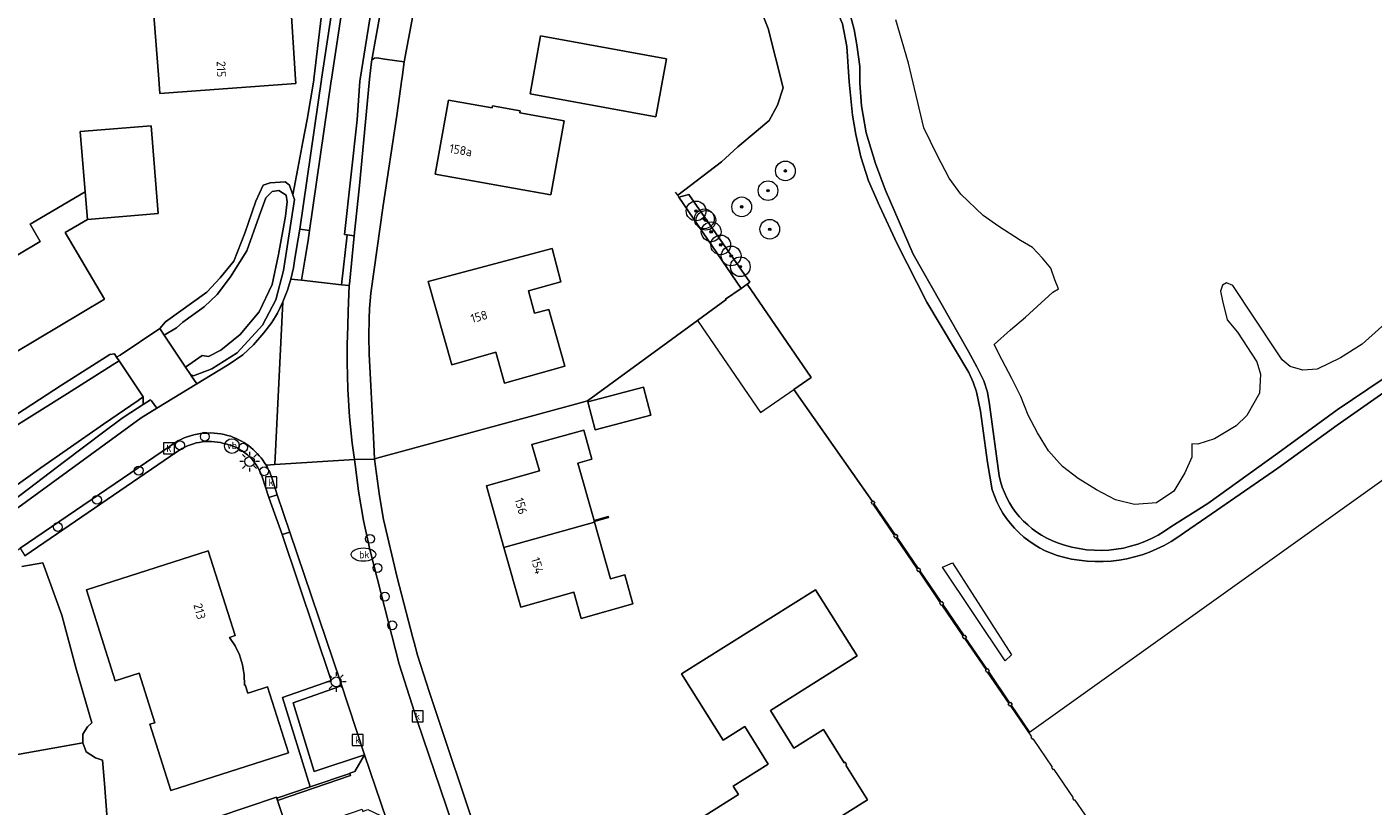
# Model space of a CAD drawing. Header units: metres. Extents: x 80938 to 82288, y 446951 to 448452.
# Tile 40 of 96: x 82037 to 82174, y 447426 to 447505. Entities that reach past the tile are written whole.
import ezdxf
from ezdxf.enums import TextEntityAlignment as Align

# ---------------------------------------------------------------- set-up
doc = ezdxf.new("R2010")
doc.units = ezdxf.units.M
doc.header["$MEASUREMENT"] = 0
doc.layers.get('0').update_dxf_attribs({"color": 253})
for name, color, linetype, lineweight in [('B-WE-GR-BOOM-S', 253, 'Continuous', 25), ('B-WE-IE-MEUBILAIR_WEGMEUBILAIR-S', 253, 'Continuous', 25), ('B-WE-IE-TERREINAFSCHEIDING_KUNSTMATIG_HEKWERK-G', 253, 'IE-TERREINAFSCHEIDING-KUNSTMATIG', 18), ('B-WE-IE-TERREINAFSCHEIDING_KUNSTMATIG_MUUR-GV', 253, 'Continuous', 18), ('B-WE-KL-ET_LS_OV_LICHTMAST-S', 253, 'Continuous', 25), ('B-WE-KL-WATER-S', 253, 'Continuous', 25), ('B-WE-OG-BEBOUWING-GV', 253, 'Continuous', 35), ('B-WE-OG-BEBOUWING-T18', 253, 'Continuous', 18), ('B-WE-OG-TERREIN_CULTUURSCHEIDING-GV', 253, 'Continuous', 18), ('B-WE-OG-TERREIN_ERF-GV', 253, 'Continuous', 18), ('B-WE-OG-WATER-GV', 253, 'Continuous', 18), ('B-WE-OG-WATER_SLOOT-GV', 253, 'Continuous', 18), ('B-WE-RI-GWA_KOLK-S', 253, 'Continuous', 25), ('B-WE-VH-VERHARDING_ASFALT-GV', 253, 'Continuous', 18), ('B-WE-VH-VERHARDING_BETONSTRAATSTEEN-GV', 253, 'Continuous', 18), ('B-WE-VH-VERHARDING_HALFVERHARDING-GV', 253, 'Continuous', 18), ('B-WE-VH-VERHARDING_OPEN-GV', 253, 'Continuous', 18), ('B-WE-VH-VERHARDING_TEGEL-GV', 253, 'Continuous', 18), ('X-XX-AL-VERWIJZING-S', 253, 'Continuous', 25)]:
    doc.layers.add(name, color=color, linetype=linetype, lineweight=lineweight)
doc.styles.add('NLCS-ISO', font='NLCS-ISO.ttf')
doc.styles.add('NLCS-ISO-ANNOTATIVE-T18', font='NLCS-ISO.ttf', dxfattribs={"height": 1.8})
doc.styles.add('NLCS-ISO-M500-T18', font='NLCS-ISO.ttf', dxfattribs={"height": 0.9})
doc.linetypes.add('IE-TERREINAFSCHEIDING-KUNSTMATIG', pattern='A,4,[82,NLCS.SHX,S=0.75,R=90,X=0,Y=0],4,-2', length=10)

# ---------------------------------------------------------------- blocks, each defined once
blk = doc.blocks.new('SAL-VERWIJZING_SYMBOOL-SO')
at = {"color": 0, "linetype": 'ByBlock', "lineweight": -2}
blk.add_circle((0, 0), 0.9, dxfattribs=at)
at = {"color": 0, "linetype": 'ByBlock', "lineweight": -2, "style": 'NLCS-ISO-ANNOTATIVE-T18'}
blk.add_attdef('SYMBOOL', (2.5, -2.5), '', height=1.8, dxfattribs=at)
blk = doc.blocks.new('SKL-ET_OV_LICHTMAST-SO')
at = {"color": 0, "linetype": 'ByBlock', "lineweight": 18}
for points in [[(-1.25, 0), (-2, 0)], [(-1.41, 1.41), (-0.88, 0.88)], [(0, 2), (0, 1.25)], [(0.88, 0.88), (1.41, 1.41)], [(2, 0), (1.25, 0)], [(-1.41, -1.41), (-0.88, -0.88)], [(0, -1.25), (0, -2)], [(0.88, -0.88), (1.41, -1.41)]]:
    blk.add_lwpolyline(points, dxfattribs=at)
blk.add_circle((0, 0), 1, dxfattribs=at)
blk = doc.blocks.new('SIE-WEG_PAAL_VERKEERSBORD-SO')
at = {"color": 0, "linetype": 'ByBlock', "lineweight": 18}
blk.add_circle((0, 0), 1.5, dxfattribs=at)
at = {"color": 0, "linetype": 'ByBlock', "lineweight": 18, "style": 'NLCS-ISO'}
blk.add_text('vb', height=1.5, dxfattribs=at).set_placement((0, 0.13), align=Align.MIDDLE_CENTER)
blk = doc.blocks.new('SRI-KOLK-SO')
at = {"color": 0, "linetype": 'ByBlock', "lineweight": 18}
blk.add_lwpolyline([(-1.125, -1.125), (1.125, -1.125), (1.125, 1.125), (-1.125, 1.125)], close=True, dxfattribs=at)
at = {"color": 0, "linetype": 'ByBlock', "lineweight": 18, "style": 'NLCS-ISO'}
blk.add_text('k', height=1.5, dxfattribs=at).set_placement((0, 0), align=Align.MIDDLE_CENTER)
blk = doc.blocks.new('SKL-WATER_BRANDKRAAN_BRANDPUT-SO')
at = {"color": 0, "linetype": 'ByBlock', "lineweight": 18}
blk.add_ellipse((0, 0), major_axis=(2.5, 0), ratio=0.54, dxfattribs=at)
at = {"color": 0, "linetype": 'ByBlock', "lineweight": 18, "style": 'NLCS-ISO'}
blk.add_text('bk', height=1.5, dxfattribs=at).set_placement((0.16, 0), align=Align.MIDDLE_CENTER)
blk = doc.blocks.new('SGR-BOOM_01-SO')
at = {"linetype": 'ByBlock', "lineweight": 18}
h = blk.add_hatch(color=0, dxfattribs=at)
h.dxf.hatch_style = 1
edge = h.paths.add_edge_path()
edge.add_arc((0, 0), 0.25, 0, 360)
at = {"color": 0, "linetype": 'ByBlock', "lineweight": 18}
for radius in [2, 0.25]:
    blk.add_circle((0, 0), radius, dxfattribs=at)

msp = doc.modelspace()

# ---------------------------------------------------------------- linework, layer by layer
at = {"layer": 'B-WE-IE-TERREINAFSCHEIDING_KUNSTMATIG_HEKWERK-G', "linetype": 'Continuous', "lineweight": 0}
for points in [[(82103.297, 447488.219), (82103.075, 447488.547)], [(82109.721, 447478.763), (82103.421, 447488.037), (82103.297, 447488.219)], [(82123.062, 447457.158), (82115.085, 447468.512)]]:
    msp.add_lwpolyline(points, dxfattribs=at)
at = {"layer": 'B-WE-IE-TERREINAFSCHEIDING_KUNSTMATIG_MUUR-GV', "linetype": 'Continuous', "lineweight": 0}
for points in [[(82096.262, 447455.516), (82096.234, 447455.612), (82094.791, 447455.203), (82094.819, 447455.107)], [(82070.064, 447429.33), (82069.996, 447429.548), (82065.959, 447428.185), (82062.58, 447427.043), (82062.66, 447426.806)]]:
    msp.add_lwpolyline(points, close=True, dxfattribs=at)
at = {"layer": 'B-WE-OG-BEBOUWING-GV', "linetype": 'Continuous', "lineweight": 0}
for points in [[(82057.413, 447516.038), (82057.321, 447517.214), (82047.816, 447516.407), (82047.91, 447515.438), (82048.744, 447506.832), (82050.054, 447506.92), (82050.59, 447500), (82050.703, 447498.547), (82064.496, 447499.579), (82064.469, 447500), (82063.962, 447507.977), (82058.215, 447507.748)], [(82088.303, 447498.512), (82101.081, 447496.175), (82102.139, 447502.075), (82089.361, 447504.412)], [(82080.023, 447497.883), (82078.651, 447490.373), (82090.396, 447488.253), (82091.767, 447495.761), (82087.252, 447496.586), (82087.293, 447496.795), (82084.485, 447497.303), (82084.444, 447497.094)], [(82043.35, 447485.771), (82050.549, 447486.361), (82049.811, 447495.276), (82042.62, 447494.68), (82043.12, 447488.572)], [(82043.35, 447485.771), (82043.12, 447488.572), (82037.544, 447485.28), (82038.56, 447483.514), (82029.447, 447478.118), (82033.726, 447470.918), (82045.071, 447477.661), (82041.076, 447484.428)], [(82091.424, 447479.426), (82090.528, 447482.81), (82077.961, 447479.481), (82080.338, 447471.015), (82084.813, 447472.308), (82085.704, 447469.158), (82091.82, 447470.865), (82090.207, 447476.644), (82088.762, 447476.241), (82088.13, 447478.507)], [(82110.356, 447479.197), (82109.721, 447478.763), (82108.159, 447477.694), (82108.2, 447477.635), (82105.301, 447475.516), (82111.686, 447466.186), (82115.085, 447468.512), (82116.844, 447469.716)], [(82100.55, 447465.91), (82099.8, 447468.75), (82094.16, 447467.27), (82094.91, 447464.42)], [(82093.136, 447461.043), (82094.579, 447461.452), (82093.75, 447464.377), (82088.491, 447462.911), (82089.246, 447460.246), (82083.858, 447458.719), (82085.628, 447452.474), (82094.837, 447455.043), (82094.819, 447455.107), (82094.791, 447455.203)], [(82097.914, 447449.686), (82096.471, 447449.277), (82094.837, 447455.043), (82085.628, 447452.474), (82087.347, 447446.41), (82092.744, 447447.94), (82093.499, 447445.275), (82098.743, 447446.761)], [(82043.24, 447448.191), (82046.172, 447438.933), (82048.592, 447439.705), (82050.19, 447434.694), (82049.685, 447434.533), (82051.824, 447427.826), (82063.771, 447431.636), (82061.635, 447438.334), (82059.964, 447437.796), (82059.64, 447437.692), (82059.371, 447438.53), (82059.3, 447438.508), (82059.27, 447439.559), (82059.098, 447440.569), (82058.781, 447441.569), (82058.351, 447442.496), (82057.773, 447443.349), (82058.363, 447443.538), (82055.608, 447452.122)], [(82121.504, 447441.468), (82117.282, 447448.181), (82103.687, 447439.651), (82107.893, 447432.929), (82110.096, 447434.311), (82112.469, 447430.471), (82108.935, 447428.258), (82109.475, 447427.396), (82106.076, 447425.268), (82109.422, 447419.924), (82112.821, 447422.052), (82113.399, 447421.128), (82122.546, 447426.855), (82120.352, 447430.39), (82120.437, 447430.443), (82120.288, 447430.683), (82120.204, 447430.63), (82118.11, 447434.003), (82115.076, 447432.103), (82112.701, 447435.946)], [(82067.53, 447422.63), (82066.248, 447422.2), (82065.739, 447423.709), (82065.722, 447423.76), (82065.643, 447424.001), (82063.816, 447423.387), (82062.66, 447426.806), (82062.58, 447427.043), (82062.548, 447427.138), (82050.514, 447423.069), (82052.395, 447417.518), (82051.826, 447417.326), (82051.925, 447417.033), (82052.219, 447417.132), (82052.71, 447415.683), (82055.172, 447416.517), (82056.799, 447411.715), (82060.834, 447413.082), (82068.551, 447415.697), (82066.941, 447420.425), (82067.929, 447420.766), (82067.418, 447422.272), (82067.623, 447422.354)]]:
    msp.add_lwpolyline(points, close=True, dxfattribs=at)
at = {"layer": 'B-WE-OG-TERREIN_CULTUURSCHEIDING-GV', "linetype": 'Continuous', "lineweight": 0}
for points in [[(82114.08, 447520.742), (82115.073, 447518.751), (82116.197, 447516.817), (82117.654, 447514.136), (82118.907, 447511.414), (82119.922, 447509.012), (82120.724, 447506.807), (82121.2, 447505.049), (82121.475, 447503.487), (82121.777, 447501.287), (82121.771, 447499.594), (82121.942, 447497.304), (82122.432, 447494.545), (82123.367, 447491.455), (82124.355, 447488.802), (82127.202, 447482.246), (82132.817, 447472.359), (82133.659, 447470.821), (82134.383, 447469.397), (82134.765, 447468.241), (82134.967, 447467.002), (82135.921, 447459.741)], [(82135.223, 447458.327), (82134.764, 447461.107), (82134.035, 447466.319), (82133.647, 447468.267), (82133.297, 447469.252), (82132.865, 447470.23), (82128.601, 447477.37), (82125.56, 447483.305), (82123.778, 447487.139), (82122.677, 447489.673), (82121.889, 447492.109), (82121.388, 447494.374), (82121.055, 447496.362), (82120.715, 447499.728), (82120.454, 447503.335), (82120.008, 447505.633), (82118.773, 447508.611), (82117.562, 447511.969), (82116.499, 447514.332), (82115.429, 447516.122), (82114.442, 447517.729), (82113.71, 447519.13)], [(82068.23, 447515.883), (82066.355, 447500), (82066.345, 447499.917), (82065.67, 447495.928), (82065.208, 447493.635), (82064.702, 447490.95), (82064.196, 447488.274), (82064.37, 447487.781), (82063.258, 447480.597), (82062.489, 447477.604), (82061.12, 447475.039), (82058.555, 447472.216), (82055.989, 447470.591), (82054.107, 447469.907), (82053.819, 447470.02), (82053.916, 447469.874), (82054.144, 447469.533), (82054.443, 447469.071), (82055.85, 447469.926), (82057.727, 447471.064), (82059.121, 447472.03), (82060.209, 447473.036), (82061.248, 447474.246), (82062.058, 447475.306), (82062.638, 447476.253), (82063.207, 447477.416), (82063.662, 447478.606), (82064.003, 447479.708), (82064.267, 447480.849), (82064.427, 447481.812), (82064.763, 447483.79), (82064.909, 447484.797), (82067.12, 447499.988), (82067.122, 447500), (82069.556, 447516.063)], [(82110.392, 447510.447), (82112.467, 447505.156), (82113.999, 447499.112), (82113.42, 447497.382), (82112.574, 447495.817), (82111.27, 447494.696), (82109.397, 447493.138), (82107.739, 447491.626), (82103.297, 447488.219), (82103.421, 447488.037), (82104.417, 447488.301), (82110.623, 447479.406), (82110.356, 447479.197), (82116.844, 447469.716), (82115.085, 447468.512), (82123.062, 447457.158), (82123.155, 447457.217), (82123.308, 447456.976), (82123.215, 447456.917), (82125.385, 447453.753), (82125.477, 447453.814), (82125.632, 447453.579), (82125.54, 447453.519), (82127.707, 447450.341), (82127.798, 447450.404), (82127.96, 447450.171), (82127.87, 447450.108), (82130.032, 447446.928), (82130.122, 447446.991), (82130.286, 447446.755), (82130.196, 447446.692), (82132.362, 447443.525), (82132.454, 447443.585), (82132.61, 447443.345), (82132.517, 447443.285), (82134.676, 447440.129), (82134.768, 447440.189), (82134.926, 447439.947), (82134.834, 447439.887), (82136.998, 447436.71), (82137.089, 447436.772), (82137.248, 447436.537), (82137.156, 447436.475), (82139.028, 447433.736), (82155.591, 447445.557), (82172.201, 447457.411)], [(82176.449, 447476.395), (82172.785, 447473.127), (82170.602, 447471.708), (82168.231, 447470.576), (82166.783, 447470.472), (82165.473, 447470.856), (82164.654, 447471.512), (82163.983, 447472.522), (82159.663, 447479.079), (82159.003, 447479.345), (82158.596, 447479.106), (82158.394, 447478.492), (82158.619, 447477.509), (82159.099, 447475.57), (82160.129, 447474.329), (82162.11, 447471.32), (82162.462, 447470.057), (82162.38, 447468.126), (82161.073, 447465.886), (82160.008, 447464.831), (82157.803, 447463.511), (82156.119, 447462.945), (82155.499, 447462.987), (82155.512, 447461.627), (82154.791, 447460.062), (82153.656, 447458.192), (82151.923, 447456.991), (82149.679, 447456.835), (82147.731, 447457.324), (82145.829, 447458.343), (82143.959, 447459.484), (82142.361, 447460.706), (82140.945, 447462.295), (82139.821, 447464.109), (82138.872, 447465.905), (82138.144, 447467.805), (82137.232, 447469.62), (82136.254, 447471.482), (82135.431, 447473.065), (82137.068, 447474.58), (82138.603, 447475.849), (82141.397, 447478.393), (82141.971, 447478.719), (82141.592, 447479.651), (82141.166, 447480.834), (82140.322, 447481.849), (82139.313, 447482.925), (82138.083, 447483.646), (82135.888, 447485.044), (82134.294, 447486.177), (82132.031, 447488.339), (82130.841, 447489.971), (82129.626, 447492.307), (82128.268, 447495.053), (82126.743, 447501.642), (82125.434, 447506.03)], [(82180.309, 447471.927), (82170.247, 447464.897), (82164.221, 447460.539), (82157.037, 447455.558), (82154.751, 447453.994)], [(82170.241, 447466.454), (82179.51, 447472.674)], [(82172.201, 447457.411), (82189.172, 447469.542)], [(82153.369, 447454.565), (82157.118, 447456.926), (82164.225, 447462.046), (82170.241, 447466.454)]]:
    msp.add_lwpolyline(points, dxfattribs=at)
for points in [[(82031.882, 447453.549), (82031.979, 447453.387), (82032.127, 447453.494), (82048.812, 447465.646), (82050.381, 447466.6), (82049.854, 447467.343), (82049.766, 447467.471), (82049.003, 447466.98), (82047.188, 447465.813), (82046.738, 447465.5), (82045.031, 447464.213), (82041.018, 447461.188), (82033.606, 447455.599), (82033.629, 447454.895), (82032.04, 447453.614), (82032.012, 447453.653)], [(82137.183, 447441.57), (82136.559, 447440.969), (82130.172, 447450.466), (82131.183, 447450.908)]]:
    msp.add_lwpolyline(points, close=True, dxfattribs=at)
for points in [[(82135.921, 447459.741, 0.2584798), (82141.853, 447452.961)], [(82142.465, 447451.483, -0.2595556), (82135.223, 447458.327)], [(82141.853, 447452.961, 0.2546529), (82153.369, 447454.565)], [(82154.751, 447453.994, -0.2285236), (82142.465, 447451.483)]]:
    msp.add_lwpolyline(points, format="xyb", dxfattribs=at)
at = {"layer": 'B-WE-OG-TERREIN_ERF-GV', "linetype": 'Continuous', "lineweight": 0}
for points in [[(82064.496, 447499.579), (82050.703, 447498.547), (82050.59, 447500), (82050.054, 447506.92), (82048.744, 447506.832), (82047.91, 447515.438), (82047.816, 447516.407), (82057.321, 447517.214), (82057.413, 447516.038), (82058.215, 447507.748), (82063.962, 447507.977), (82064.469, 447500)], [(82102.139, 447502.075), (82101.081, 447496.175), (82088.303, 447498.512), (82089.361, 447504.412)], [(82084.444, 447497.094), (82084.485, 447497.303), (82087.293, 447496.795), (82087.252, 447496.586), (82091.767, 447495.761), (82090.396, 447488.253), (82078.651, 447490.373), (82080.023, 447497.883)], [(82033.726, 447470.918), (82029.447, 447478.118), (82038.56, 447483.514), (82037.544, 447485.28), (82043.12, 447488.572), (82042.62, 447494.68), (82049.811, 447495.276), (82050.549, 447486.361), (82043.35, 447485.771), (82041.076, 447484.428), (82045.071, 447477.661)], [(82103.421, 447488.037), (82109.721, 447478.763), (82110.356, 447479.197), (82110.623, 447479.406), (82104.417, 447488.301)], [(82091.424, 447479.426), (82088.13, 447478.507), (82088.762, 447476.241), (82090.207, 447476.644), (82091.82, 447470.865), (82085.704, 447469.158), (82084.813, 447472.308), (82080.338, 447471.015), (82077.961, 447479.481), (82090.528, 447482.81)], [(82094.91, 447464.42), (82094.16, 447467.27), (82099.8, 447468.75), (82100.55, 447465.91)], [(82093.499, 447445.275), (82092.744, 447447.94), (82087.347, 447446.41), (82085.628, 447452.474), (82083.858, 447458.719), (82089.246, 447460.246), (82088.491, 447462.911), (82093.75, 447464.377), (82094.579, 447461.452), (82093.136, 447461.043), (82094.791, 447455.203), (82096.234, 447455.612), (82096.262, 447455.516), (82094.819, 447455.107), (82094.837, 447455.043), (82096.471, 447449.277), (82097.914, 447449.686), (82098.743, 447446.761)], [(82051.824, 447427.826), (82049.685, 447434.533), (82050.19, 447434.694), (82048.592, 447439.705), (82046.172, 447438.933), (82043.24, 447448.191), (82055.608, 447452.122), (82058.363, 447443.538), (82057.773, 447443.349), (82058.351, 447442.496), (82058.781, 447441.569), (82059.098, 447440.569), (82059.27, 447439.559), (82059.3, 447438.508), (82059.371, 447438.53), (82059.64, 447437.692), (82059.964, 447437.796), (82061.635, 447438.334), (82063.771, 447431.636)], [(82112.701, 447435.946), (82115.076, 447432.103), (82118.11, 447434.003), (82120.204, 447430.63), (82120.288, 447430.683), (82120.437, 447430.443), (82120.352, 447430.39), (82122.546, 447426.855), (82113.399, 447421.128), (82112.821, 447422.052), (82109.422, 447419.924), (82106.076, 447425.268), (82109.475, 447427.396), (82108.935, 447428.258), (82112.469, 447430.471), (82110.096, 447434.311), (82107.893, 447432.929), (82103.687, 447439.651), (82117.282, 447448.181), (82121.504, 447441.468)]]:
    msp.add_lwpolyline(points, close=True, dxfattribs=at)
for points in [[(82032.327, 447463.519), (82040.732, 447468.936), (82045.609, 447472.078), (82046.1, 447472.127), (82046.318, 447471.798), (82046.658, 447471.99), (82050.699, 447474.71), (82051.285, 447475.38), (82055.476, 447478.374), (82056.844, 447479.828), (82058.213, 447481.538), (82059.324, 447484.36), (82060.436, 447487.61), (82061.206, 447489.235), (82061.89, 447489.492), (82063.429, 447489.577), (82063.857, 447489.235), (82064.196, 447488.274), (82064.702, 447490.95), (82065.208, 447493.635), (82065.67, 447495.928), (82066.345, 447499.917), (82066.355, 447500), (82068.23, 447515.883)], [(82076.83, 447508.792), (82075.529, 447501.759), (82075.299, 447500.167), (82075.277, 447500), (82074.782, 447496.324), (82073.393, 447487.192), (82072.133, 447478.302), (82072.049, 447477.515), (82071.992, 447476.715), (82071.957, 447475.687), (82071.929, 447473.909), (82071.963, 447472.08), (82072.382, 447463.713), (82072.517, 447461.438), (82072.731, 447461.554), (82092.911, 447467.026), (82094.141, 447467.36), (82105.301, 447475.516), (82108.2, 447477.635), (82108.159, 447477.694), (82109.721, 447478.763), (82103.421, 447488.037), (82103.297, 447488.219), (82107.739, 447491.626), (82109.397, 447493.138), (82111.27, 447494.696), (82112.574, 447495.817), (82113.42, 447497.382), (82113.999, 447499.112), (82112.467, 447505.156), (82110.392, 447510.447)], [(82145.601, 447423.988), (82143.637, 447426.844), (82143.571, 447426.8), (82143.417, 447427.033), (82143.484, 447427.077), (82141.512, 447429.944), (82141.446, 447429.9), (82141.287, 447430.136), (82141.353, 447430.181), (82139.404, 447433.033), (82139.338, 447432.987), (82139.178, 447433.214), (82139.243, 447433.26), (82137.082, 447436.425), (82137.015, 447436.38), (82136.857, 447436.615), (82136.923, 447436.66), (82134.758, 447439.837), (82134.691, 447439.794), (82134.533, 447440.036), (82134.6, 447440.079), (82132.442, 447443.236), (82132.375, 447443.193), (82132.219, 447443.433), (82132.286, 447443.476), (82130.122, 447446.641), (82130.056, 447446.595), (82129.892, 447446.83), (82129.958, 447446.876), (82127.796, 447450.056), (82127.73, 447450.011), (82127.568, 447450.244), (82127.633, 447450.29), (82125.465, 447453.469), (82125.399, 447453.425), (82125.244, 447453.659), (82125.31, 447453.704), (82123.139, 447456.869), (82123.071, 447456.826), (82122.919, 447457.067), (82123.062, 447457.158), (82115.085, 447468.512), (82116.844, 447469.716), (82110.356, 447479.197), (82109.721, 447478.763), (82108.159, 447477.694), (82108.2, 447477.635), (82105.301, 447475.516), (82094.141, 447467.36), (82092.911, 447467.026), (82072.731, 447461.554), (82072.517, 447461.438), (82072.995, 447457.717), (82073.416, 447455.306), (82074.801, 447449.431), (82076.401, 447443.307), (82076.522, 447442.845), (82076.869, 447441.547), (82078.078, 447437.76), (82083.325, 447422.056)], [(82052.428, 447462.189), (82037.006, 447451.644)], [(82050.514, 447423.069), (82062.548, 447427.138), (82062.58, 447427.043), (82065.959, 447428.185), (82063.166, 447437.236), (82068.091, 447438.968), (82063.135, 447453.783), (82061.782, 447457.556), (82061.078, 447459.648)], [(82036.69, 447450.53), (82038.809, 447450.928), (82040.75, 447445.62), (82042.21, 447440.16), (82043.8, 447434.67), (82043.35, 447434.28), (82042.87, 447433.53), (82042.87, 447432.64), (82043.22, 447431.75), (82044.17, 447431.14), (82044.87, 447430.89), (82045.07, 447428.52), (82045.34, 447424.93)]]:
    msp.add_lwpolyline(points, dxfattribs=at)
for points in [[(82057.176, 447463.042, 0.2234155), (82052.428, 447462.189)], [(82061.078, 447459.648, 0.2714666), (82057.176, 447463.042)]]:
    msp.add_lwpolyline(points, format="xyb", dxfattribs=at)
at = {"layer": 'B-WE-OG-WATER-GV', "linetype": 'Continuous', "lineweight": 0}
msp.add_lwpolyline([(82045.34, 447424.93), (82045.07, 447428.52), (82044.87, 447430.89), (82044.17, 447431.14), (82043.22, 447431.75), (82042.87, 447432.64), (82031.492, 447430.622)], dxfattribs=at)
at = {"layer": 'B-WE-OG-WATER_SLOOT-GV', "linetype": 'Continuous', "lineweight": 0}
for points in [[(82053.819, 447470.02), (82054.107, 447469.907), (82055.989, 447470.591), (82058.555, 447472.216), (82061.12, 447475.039), (82062.489, 447477.604), (82063.258, 447480.597), (82064.37, 447487.781), (82064.196, 447488.274), (82063.857, 447489.235), (82063.429, 447489.577), (82061.89, 447489.492), (82061.206, 447489.235), (82060.436, 447487.61), (82059.324, 447484.36), (82058.213, 447481.538), (82056.844, 447479.828), (82055.476, 447478.374), (82051.285, 447475.38), (82050.699, 447474.71), (82051.148, 447474.035), (82052.4, 447474.78), (82053.05, 447475.33), (82055.19, 447476.91), (82056.53, 447478.16), (82057.88, 447479.93), (82059.55, 447482.57), (82060.8, 447486.1), (82061.45, 447487.95), (82062.1, 447488.6), (82062.8, 447488.7), (82063.54, 447488.23), (82063.63, 447487.54), (82063.45, 447486.1), (82062.75, 447482.2), (82062.1, 447479.18), (82060.8, 447476.4), (82058.85, 447474.08), (82056.9, 447472.5), (82055.65, 447471.85), (82055, 447471.95), (82053.308, 447470.788)], [(82053.308, 447470.788), (82055, 447471.95), (82055.65, 447471.85), (82056.9, 447472.5), (82058.85, 447474.08), (82060.8, 447476.4), (82062.1, 447479.18), (82062.75, 447482.2), (82063.45, 447486.1), (82063.63, 447487.54), (82063.54, 447488.23), (82062.8, 447488.7), (82062.1, 447488.6), (82061.45, 447487.95), (82060.8, 447486.1), (82059.55, 447482.57), (82057.88, 447479.93), (82056.53, 447478.16), (82055.19, 447476.91), (82053.05, 447475.33), (82052.4, 447474.78), (82051.148, 447474.035)], [(82031.77, 447462.14), (82032.834, 447456.418), (82032.844, 447456.444), (82038.61, 447460.55), (82044.646, 447464.764), (82044.97, 447464.99), (82048.489, 447467.397), (82049.003, 447467.749), (82046.574, 447471.412), (82045.865, 447470.963), (82041.32, 447468.09)], [(82032.012, 447453.653), (82032.04, 447453.614), (82033.629, 447454.895), (82033.606, 447455.599), (82041.018, 447461.188), (82045.031, 447464.213), (82046.738, 447465.5), (82047.188, 447465.813), (82049.003, 447466.98), (82049.003, 447467.749), (82048.489, 447467.397), (82044.97, 447464.99), (82044.646, 447464.764), (82038.61, 447460.55), (82032.844, 447456.444), (82032.834, 447456.418), (82033.093, 447456.351), (82033.017, 447456.131), (82032.219, 447453.819)]]:
    msp.add_lwpolyline(points, close=True, dxfattribs=at)
for points in [[(82031.77, 447462.14), (82041.32, 447468.09), (82045.865, 447470.963), (82046.574, 447471.412), (82046.318, 447471.798), (82046.1, 447472.127), (82045.609, 447472.078), (82040.732, 447468.936), (82032.327, 447463.519)], [(82031.492, 447430.622), (82042.87, 447432.64), (82042.87, 447433.53), (82043.35, 447434.28), (82043.8, 447434.67), (82042.21, 447440.16), (82040.75, 447445.62), (82038.809, 447450.928), (82036.69, 447450.53)]]:
    msp.add_lwpolyline(points, dxfattribs=at)
at = {"layer": 'B-WE-VH-VERHARDING_ASFALT-GV', "linetype": 'Continuous', "lineweight": 0}
for points in [[(82064.909, 447484.797), (82065.9, 447484.658), (82068.108, 447499.834), (82068.134, 447500), (82071.496, 447522.199), (82072.278, 447526.835), (82073.893, 447538.461), (82079.095, 447570.063), (82079.501, 447572.505), (82078.511, 447572.649), (82078.108, 447570.226), (82072.904, 447538.611), (82071.289, 447526.987), (82070.646, 447523.17), (82070.509, 447522.357), (82069.556, 447516.063), (82067.122, 447500), (82067.12, 447499.988)], [(82065.071, 447479.59), (82069.154, 447479.138), (82069.723, 447484.201), (82069.438, 447484.231), (82070.725, 447495.894), (82071.025, 447499.795), (82071.057, 447500), (82072.568, 447509.539), (82074.222, 447518.836), (82074.224, 447518.852), (82082.79, 447572.029), (82079.501, 447572.505), (82079.095, 447570.063), (82073.893, 447538.461), (82072.278, 447526.835), (82071.496, 447522.199), (82068.134, 447500), (82068.108, 447499.834), (82065.9, 447484.658), (82065.751, 447483.634), (82065.413, 447481.646)], [(82069.723, 447484.201), (82070.447, 447484.122), (82070.966, 447489.227), (82071.759, 447497.48), (82071.986, 447500), (82072.205, 447501.766), (82072.239, 447501.958), (82073.55, 447509.322), (82073.558, 447509.395), (82075.209, 447518.677), (82083.78, 447571.885), (82082.79, 447572.029), (82074.224, 447518.852), (82074.222, 447518.836), (82072.568, 447509.539), (82071.057, 447500), (82071.025, 447499.795), (82070.725, 447495.894), (82069.438, 447484.231)], [(82064.003, 447479.708), (82065.071, 447479.59), (82065.413, 447481.646), (82065.751, 447483.634), (82065.9, 447484.658), (82064.909, 447484.797), (82064.763, 447483.79), (82064.427, 447481.812), (82064.267, 447480.849)], [(82069.154, 447479.138), (82069.941, 447479.05), (82069.948, 447479.215), (82070.447, 447484.122), (82069.723, 447484.201)], [(82062.366, 447460.885), (82070.461, 447461.406), (82070.219, 447463.054), (82069.964, 447465.748), (82069.798, 447468.544), (82069.721, 447471.262), (82069.724, 447473.091), (82069.778, 447474.932), (82069.843, 447476.455), (82069.941, 447479.05), (82069.154, 447479.138), (82065.071, 447479.59), (82064.003, 447479.708), (82063.662, 447478.606), (82063.207, 447477.416)]]:
    msp.add_lwpolyline(points, close=True, dxfattribs=at)
for points in [[(82061.487, 447460.829), (82062.366, 447460.885), (82063.207, 447477.416), (82062.638, 447476.253), (82062.058, 447475.306), (82061.248, 447474.246), (82060.209, 447473.036), (82059.121, 447472.03), (82057.727, 447471.064), (82055.85, 447469.926), (82054.443, 447469.071), (82050.381, 447466.6), (82048.812, 447465.646), (82032.127, 447453.494), (82031.979, 447453.387), (82033.714, 447450.5), (82033.718, 447450.483), (82033.799, 447450.497), (82036.523, 447452.414), (82052.527, 447463.293)], [(82076.831, 447434.913), (82075.021, 447440.634), (82072.017, 447452.281), (82071.373, 447455.229), (82070.887, 447458.202), (82070.608, 447460.407), (82070.461, 447461.406), (82062.366, 447460.885), (82061.487, 447460.829)], [(82062.134, 447459.353), (82062.615, 447457.835), (82063.91, 447454.031), (82069.032, 447438.853), (82071.499, 447431.421), (82073.735, 447424.858), (82076.588, 447416.353), (82088.291, 447381.639), (82090.491, 447375.536), (82093.087, 447368.531), (82095.196, 447362.764), (82100.472, 447365.38), (82098.134, 447372.249), (82093.957, 447384.529), (82076.831, 447434.913)]]:
    msp.add_lwpolyline(points, dxfattribs=at)
for points in [[(82052.527, 447463.293, -0.2023), (82057.907, 447463.758)], [(82057.907, 447463.758, -0.1774248), (82061.487, 447460.829)], [(82061.487, 447460.829, -0.0600458), (82062.134, 447459.353)]]:
    msp.add_lwpolyline(points, format="xyb", dxfattribs=at)
at = {"layer": 'B-WE-VH-VERHARDING_BETONSTRAATSTEEN-GV', "linetype": 'Continuous', "lineweight": 0}
for points in [[(82075.529, 447501.759), (82076.83, 447508.792), (82074.707, 447509.135), (82073.55, 447509.322), (82072.239, 447501.958), (82072.5, 447502.125), (82072.746, 447502.165), (82073.555, 447502.047)], [(82049.766, 447467.471), (82049.854, 447467.343), (82050.381, 447466.6), (82054.443, 447469.071), (82054.144, 447469.533), (82053.916, 447469.874), (82053.819, 447470.02), (82053.308, 447470.788), (82051.148, 447474.035), (82050.699, 447474.71), (82046.658, 447471.99), (82046.318, 447471.798), (82046.574, 447471.412), (82049.003, 447467.749), (82049.003, 447466.98)], [(82062.615, 447457.835), (82061.782, 447457.556), (82063.135, 447453.783), (82063.91, 447454.031)]]:
    msp.add_lwpolyline(points, close=True, dxfattribs=at)
msp.add_lwpolyline([(82068.748, 447438.286), (82064.232, 447436.699), (82066.386, 447429.724), (82071.499, 447431.421), (82069.032, 447438.853)], dxfattribs=at)
msp.add_lwpolyline([(82069.032, 447438.853, -0.3803654), (82068.748, 447438.286)], format="xyb", dxfattribs=at)
at = {"layer": 'B-WE-VH-VERHARDING_HALFVERHARDING-GV', "linetype": 'Continuous', "lineweight": 0}
for points in [[(82135.921, 447459.741), (82134.967, 447467.002), (82134.765, 447468.241), (82134.383, 447469.397), (82133.659, 447470.821), (82132.817, 447472.359), (82127.202, 447482.246), (82124.355, 447488.802), (82123.367, 447491.455), (82122.432, 447494.545), (82121.942, 447497.304), (82121.771, 447499.594), (82121.777, 447501.287), (82121.475, 447503.487), (82121.2, 447505.049), (82120.724, 447506.807), (82119.922, 447509.012), (82118.907, 447511.414), (82117.654, 447514.136), (82116.197, 447516.817), (82115.073, 447518.751), (82114.08, 447520.742)], [(82113.71, 447519.13), (82114.442, 447517.729), (82115.429, 447516.122), (82116.499, 447514.332), (82117.562, 447511.969), (82118.773, 447508.611), (82120.008, 447505.633), (82120.454, 447503.335), (82120.715, 447499.728), (82121.055, 447496.362), (82121.388, 447494.374), (82121.889, 447492.109), (82122.677, 447489.673), (82123.778, 447487.139), (82125.56, 447483.305), (82128.601, 447477.37), (82132.865, 447470.23), (82133.297, 447469.252), (82133.647, 447468.267), (82134.035, 447466.319), (82134.764, 447461.107), (82135.223, 447458.327)], [(82154.751, 447453.994), (82157.037, 447455.558), (82164.221, 447460.539), (82170.247, 447464.897), (82180.309, 447471.927), (82195.03, 447482.443), (82202.694, 447488.087), (82208.672, 447491.974), (82208.016, 447492.84), (82202.624, 447489.328), (82194.978, 447484.205), (82194.18, 447484.548), (82181.536, 447503.849), (82180.629, 447503.311), (82188.206, 447491.288), (82193.424, 447483.46), (82193.345, 447482.563), (82179.51, 447472.674), (82170.241, 447466.454), (82164.225, 447462.046), (82157.118, 447456.926), (82153.369, 447454.565)]]:
    msp.add_lwpolyline(points, dxfattribs=at)
for points in [[(82141.853, 447452.961, -0.2584798), (82135.921, 447459.741)], [(82135.223, 447458.327, 0.2595556), (82142.465, 447451.483)], [(82153.369, 447454.565, -0.2546529), (82141.853, 447452.961)], [(82142.465, 447451.483, 0.2285236), (82154.751, 447453.994)]]:
    msp.add_lwpolyline(points, format="xyb", dxfattribs=at)
at = {"layer": 'B-WE-VH-VERHARDING_OPEN-GV', "linetype": 'Continuous', "lineweight": 0}
msp.add_lwpolyline([(82071.499, 447431.421), (82070.487, 447429.746), (82069.986, 447429.58), (82069.996, 447429.548), (82070.064, 447429.33), (82062.66, 447426.806), (82063.816, 447423.387), (82065.643, 447424.001), (82071.246, 447425.903), (82071.318, 447425.696), (82071.819, 447425.899), (82073.124, 447425.279), (82073.318, 447424.705), (82073.735, 447424.858)], close=True, dxfattribs=at)
at = {"layer": 'B-WE-VH-VERHARDING_TEGEL-GV', "linetype": 'Continuous', "lineweight": 0}
msp.add_lwpolyline([(82070.461, 447461.406), (82072.517, 447461.438), (82072.382, 447463.713), (82071.963, 447472.08), (82071.929, 447473.909), (82071.957, 447475.687), (82071.992, 447476.715), (82072.049, 447477.515), (82072.133, 447478.302), (82073.393, 447487.192), (82074.782, 447496.324), (82075.277, 447500), (82075.299, 447500.167), (82075.529, 447501.759), (82073.555, 447502.047), (82072.746, 447502.165), (82072.5, 447502.125), (82072.239, 447501.958), (82072.205, 447501.766), (82071.986, 447500), (82071.759, 447497.48), (82070.966, 447489.227), (82070.447, 447484.122), (82069.948, 447479.215), (82069.941, 447479.05), (82069.843, 447476.455), (82069.778, 447474.932), (82069.724, 447473.091), (82069.721, 447471.262), (82069.798, 447468.544), (82069.964, 447465.748), (82070.219, 447463.054)], close=True, dxfattribs=at)
for points in [[(82057.907, 447463.758, 0.2023), (82052.527, 447463.293)], [(82061.487, 447460.829, 0.1774248), (82057.907, 447463.758)], [(82052.428, 447462.189, -0.2234155), (82057.176, 447463.042)], [(82057.176, 447463.042, -0.2714666), (82061.078, 447459.648)], [(82062.134, 447459.353, 0.0600458), (82061.487, 447460.829)], [(82068.748, 447438.286, 0.3803654), (82069.032, 447438.853)]]:
    msp.add_lwpolyline(points, format="xyb", dxfattribs=at)
for points in [[(82052.527, 447463.293), (82036.523, 447452.414), (82037.006, 447451.644), (82052.428, 447462.189)], [(82073.416, 447455.306), (82072.995, 447457.717), (82072.517, 447461.438), (82070.461, 447461.406), (82070.608, 447460.407), (82070.887, 447458.202), (82071.373, 447455.229), (82072.017, 447452.281), (82075.021, 447440.634), (82076.831, 447434.913), (82093.957, 447384.529), (82098.134, 447372.249)], [(82061.078, 447459.648), (82061.782, 447457.556), (82062.615, 447457.835), (82062.134, 447459.353)], [(82104.993, 447370.353), (82104.954, 447370.473), (82105.441, 447370.769), (82103.215, 447370.833), (82100.22, 447372.21), (82095.884, 447385), (82095.316, 447386.754), (82090.561, 447400.53), (82089.326, 447404.356), (82083.325, 447422.056), (82078.078, 447437.76), (82076.869, 447441.547), (82076.522, 447442.845), (82076.401, 447443.307), (82074.801, 447449.431), (82073.416, 447455.306)], [(82069.032, 447438.853), (82063.91, 447454.031), (82063.135, 447453.783), (82068.091, 447438.968), (82063.166, 447437.236), (82065.959, 447428.185), (82069.996, 447429.548), (82069.986, 447429.58), (82070.487, 447429.746), (82071.499, 447431.421)], [(82071.499, 447431.421), (82066.386, 447429.724), (82064.232, 447436.699), (82068.748, 447438.286)]]:
    msp.add_lwpolyline(points, dxfattribs=at)

# ---------------------------------------------------------------- block references
at = {"layer": 'B-WE-GR-BOOM-S', "linetype": 'Continuous', "lineweight": 0, "xscale": 0.5, "yscale": 0.5, "zscale": 0.5}
for p in [(82114.224, 447490.696), (82112.46, 447488.69), (82105.154, 447486.633), (82109.787, 447487.047), (82105.997, 447485.83), (82106.148, 447485.679), (82112.64, 447484.774), (82106.689, 447484.512), (82107.658, 447483.189), (82108.718, 447482.066), (82109.65, 447480.972)]:
    msp.add_blockref('SGR-BOOM_01-SO', p, dxfattribs=at)
at = {"layer": 'B-WE-IE-MEUBILAIR_WEGMEUBILAIR-S', "linetype": 'Continuous', "lineweight": 0, "xscale": 0.5, "yscale": 0.5, "zscale": 0.5}
msp.add_blockref('SIE-WEG_PAAL_VERKEERSBORD-SO', (82058.021, 447462.767), dxfattribs=at)
at = {"layer": 'B-WE-KL-ET_LS_OV_LICHTMAST-S', "linetype": 'Continuous', "lineweight": 0, "xscale": 0.5, "yscale": 0.5, "zscale": 0.5}
for p in [(82059.818, 447461.197), (82068.61, 447438.833)]:
    msp.add_blockref('SKL-ET_OV_LICHTMAST-SO', p, dxfattribs=at)
at = {"layer": 'B-WE-KL-WATER-S', "linetype": 'Continuous', "lineweight": 0, "xscale": 0.5, "yscale": 0.5, "zscale": 0.5}
msp.add_blockref('SKL-WATER_BRANDKRAAN_BRANDPUT-SO', (82071.378, 447451.757), dxfattribs=at)
at = {"layer": 'B-WE-RI-GWA_KOLK-S', "linetype": 'Continuous', "lineweight": 0, "xscale": 0.5, "yscale": 0.5, "zscale": 0.5}
for p in [(82051.625, 447462.542), (82062.004, 447459.085), (82076.874, 447435.342), (82070.794, 447432.934)]:
    msp.add_blockref('SRI-KOLK-SO', p, dxfattribs=at)
at = {"layer": 'X-XX-AL-VERWIJZING-S', "linetype": 'Continuous', "lineweight": 0, "xscale": 0.5, "yscale": 0.5, "zscale": 0.5}
for p in [(82055.266, 447463.727), (82052.752, 447462.843), (82059.165, 447462.617), (82048.544, 447460.278), (82061.296, 447460.213), (82044.323, 447457.309), (82040.347, 447454.552), (82072.041, 447453.349), (82072.803, 447450.394), (82073.553, 447447.489), (82074.302, 447444.583)]:
    msp.add_blockref('SAL-VERWIJZING_SYMBOOL-SO', p, dxfattribs=at)

# ---------------------------------------------------------------- texts
at = {"layer": 'B-WE-OG-BEBOUWING-T18', "linetype": 'Continuous', "lineweight": 0, "style": 'NLCS-ISO-M500-T18'}
for s, rotation, p in [('215', 271.2, (82056.94, 447501.02)), ('158a', 349.6, (82081.264, 447492.802)), ('158', 15.7, (82083.12, 447475.905)), ('156', 285.5, (82087.379, 447456.678)), ('154', 285.5, (82089.05, 447450.627)), ('213', 284.5, (82054.744, 447446.001))]:
    msp.add_text(s, height=0.9, rotation=rotation, dxfattribs=at).set_placement(p, align=Align.MIDDLE)

doc.saveas('drawing.dxf')
